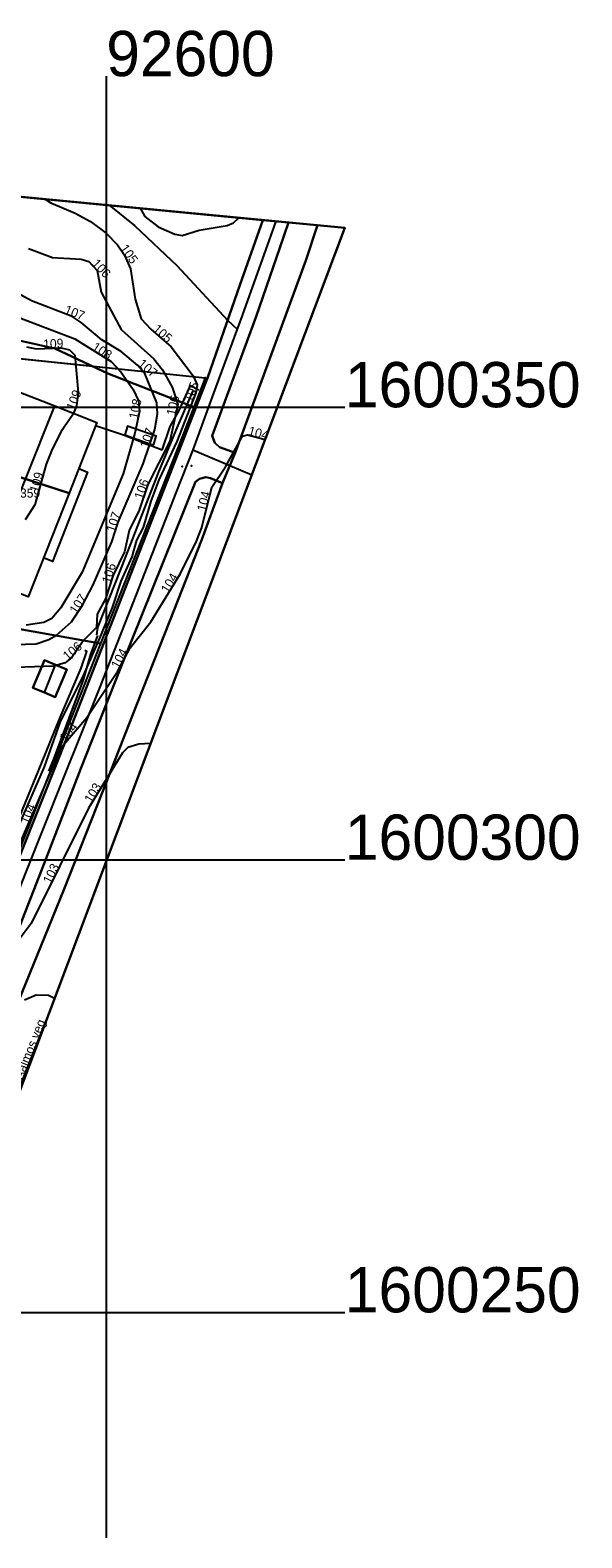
# Model space of a CAD drawing. Header units: inches. Extents: x 92348 to 92653, y 1600225 to 1600392.
# Tile 14 of 14: x 92592 to 92653, y 1600225 to 1600392. Entities that reach past the tile are written whole.
import ezdxf

# ---------------------------------------------------------------- set-up
doc = ezdxf.new("R2010")
doc.units = ezdxf.units.IN
doc.header["$MEASUREMENT"] = 0
for name, color, linetype in [('AnnenBygning', 10, 'Continuous'), ('ArealressursFlate', 10, 'Continuous'), ('ArealressursGrense', 10, 'Continuous'), ('Bestillingspolygon', 10, 'Continuous'), ('Bygning', 10, 'Continuous'), ('Bygningsdelelinje', 10, 'Continuous'), ('Eiendomsgrense', 10, 'Continuous'), ('elveg20_v_kartverket_255_veglenke', 10, 'Continuous'), ('Forsenkningskurve', 10, 'Continuous'), ('GatenavnTekst', 10, 'Continuous'), ('Gjerde', 10, 'Continuous'), ('GnrBnrTekst', 10, 'Continuous'), ('HoydeTekst', 10, 'Continuous'), ('HøydeKurve', 10, 'Continuous'), ('KantUtsnitt', 10, 'Continuous'), ('Kumlokk', 10, 'Continuous'), ('MurLoddrett', 10, 'Continuous'), ('Mønelinje', 10, 'Continuous'), ('Rutenett', 10, 'Continuous'), ('Rutenett_text', 10, 'Continuous'), ('Takkant', 10, 'Continuous'), ('Teig', 10, 'Continuous'), ('Teiggrensepunkt', 10, 'Continuous'), ('Trapp', 10, 'Continuous'), ('Vegdekkekant', 10, 'Continuous'), ('VegFiktivGrense', 10, 'Continuous'), ('VegGåendeOgSyklende', 10, 'Continuous'), ('Veglenke', 10, 'Continuous'), ('Veranda', 10, 'Continuous')]:
    doc.layers.add(name, color=color, linetype=linetype)

msp = doc.modelspace()

# ---------------------------------------------------------------- linework, layer by layer
at = {"layer": 'AnnenBygning'}
msp.add_polyline3d([(92593.18, 1600318.47, 108.44), (92591.9, 1600319.01, 107.89), (92593.19, 1600322.07, 107.89), (92594.4, 1600321.56, 108.44), (92595.65, 1600321.03, 107.89), (92594.36, 1600317.97, 107.89)], close=True, dxfattribs=at)
at = {"layer": 'ArealressursFlate'}
for points in [[(92617.28, 1600370.69), (92614.74, 1600363.5), (92611.22, 1600353.32), (92609.89, 1600349.92), (92600.16, 1600353.73), (92594.32, 1600356.49), (92585.61, 1600358.45), (92579.7, 1600358.59), (92557.66, 1600363.78), (92521.85, 1600366.36), (92530.15, 1600371.86), (92534.02, 1600374.99), (92530.82, 1600378.99)], [(92623.34, 1600370.11), (92622.05, 1600366.21), (92614.23, 1600344.97), (92612.52, 1600345.59), (92612, 1600346.06), (92611.68, 1600346.86), (92616.54, 1600360.04), (92619.17, 1600367.61), (92620.11, 1600370.42)], [(92612.85, 1600341.61), (92610.54, 1600335.38), (92607.01, 1600326.42), (92602.86, 1600315.86), (92599.64, 1600307.59), (92595.33, 1600296.7), (92590.33, 1600284.4), (92583.15, 1600266.06), (92575.81, 1600247.75), (92573.07, 1600240.91), (92571.36, 1600241.63), (92570.97, 1600242.22), (92570.89, 1600242.96), (92574.2, 1600251.42), (92580.05, 1600266.09), (92585.4, 1600279.82), (92589.87, 1600291.18), (92593.14, 1600299.61), (92597.21, 1600310.1), (92601.59, 1600321.17), (92609.85, 1600341.77), (92610.3, 1600342.1), (92610.98, 1600342.26), (92611.51, 1600342.18)]]:
    msp.add_lwpolyline(points, close=True, dxfattribs=at)
for points in [[(92590.33, 1600284.4), (92595.33, 1600296.7), (92599.64, 1600307.59), (92602.86, 1600315.86), (92607.01, 1600326.42), (92610.54, 1600335.38), (92612.85, 1600341.61), (92613, 1600341.97), (92613.66, 1600343.55), (92614.23, 1600344.97), (92622.05, 1600366.21), (92623.34, 1600370.11), (92626.35, 1600369.82), (92572.99, 1600228.22)], [(92587.74, 1600293.72), (92594.89, 1600311.54), (92609.89, 1600349.92), (92611.22, 1600353.32), (92614.74, 1600363.5), (92617.28, 1600370.69), (92620.11, 1600370.42), (92619.17, 1600367.61), (92616.54, 1600360.04), (92611.68, 1600346.86), (92612, 1600346.06), (92612.52, 1600345.59), (92614.23, 1600344.97), (92613.66, 1600343.55), (92613, 1600341.97), (92612.85, 1600341.61), (92611.51, 1600342.18), (92610.98, 1600342.26), (92610.3, 1600342.1), (92609.85, 1600341.77), (92601.59, 1600321.17), (92597.21, 1600310.1), (92593.14, 1600299.61), (92589.87, 1600291.18)], [(92585.61, 1600358.45), (92594.32, 1600356.49), (92600.16, 1600353.73), (92609.89, 1600349.92), (92594.89, 1600311.54), (92587.74, 1600293.72)]]:
    msp.add_lwpolyline(points, dxfattribs=at)
at = {"layer": 'ArealressursGrense'}
for points in [[(92617.28, 1600370.69), (92614.74, 1600363.5), (92611.22, 1600353.32), (92609.89, 1600349.92)], [(92614.23, 1600344.97), (92612.52, 1600345.59), (92612, 1600346.06), (92611.68, 1600346.86), (92616.54, 1600360.04), (92619.17, 1600367.61), (92620.11, 1600370.42)], [(92614.23, 1600344.97), (92622.05, 1600366.21), (92623.34, 1600370.11)], [(92609.89, 1600349.92), (92600.16, 1600353.73), (92594.32, 1600356.49), (92585.61, 1600358.45), (92579.7, 1600358.59), (92557.66, 1600363.78), (92521.85, 1600366.36)], [(92609.89, 1600349.92), (92594.89, 1600311.54), (92587.74, 1600293.72), (92582.49, 1600280.61), (92578.21, 1600269.58), (92572.58, 1600255.42), (92568.21, 1600244.6), (92567.23, 1600242.92), (92566.1, 1600241.59), (92564.07, 1600240.6), (92561.83, 1600240.47), (92558.32, 1600241.01), (92552.6, 1600242.66), (92544.26, 1600245.66), (92532.08, 1600248.6), (92524.98, 1600249.68), (92517.35, 1600250.15), (92506.29, 1600250.34)], [(92612.85, 1600341.61), (92613, 1600341.97), (92613.66, 1600343.55), (92614.23, 1600344.97)], [(92612.85, 1600341.61), (92611.51, 1600342.18), (92610.98, 1600342.26), (92610.3, 1600342.1), (92609.85, 1600341.77), (92601.59, 1600321.17), (92597.21, 1600310.1), (92593.14, 1600299.61), (92589.87, 1600291.18), (92585.4, 1600279.82), (92580.05, 1600266.09), (92574.2, 1600251.42), (92570.89, 1600242.96), (92570.97, 1600242.22), (92571.36, 1600241.63), (92573.07, 1600240.91)], [(92612.85, 1600341.61), (92610.54, 1600335.38), (92607.01, 1600326.42), (92602.86, 1600315.86), (92599.64, 1600307.59), (92595.33, 1600296.7), (92590.33, 1600284.4), (92583.15, 1600266.06), (92575.81, 1600247.75), (92573.07, 1600240.91)]]:
    msp.add_lwpolyline(points, dxfattribs=at)
at = {"layer": 'Bestillingspolygon'}
msp.add_lwpolyline([(92626.35, 1600369.82), (92451.71, 1600386.58), (92380.72, 1600373.12), (92356.87, 1600346.7), (92347.8, 1600302.33), (92365.62, 1600254.39), (92417.03, 1600227.01), (92571.82, 1600225.09)], close=True, dxfattribs=at)
at = {"layer": 'Bygning'}
for points in [[(92595.9, 1600340.52, 112.86), (92586.19, 1600343.66, 112.87), (92584.22, 1600344.43, 112.87), (92585.71, 1600348.19, 114.84), (92587.2, 1600352.01, 112.87), (92589.37, 1600351.15, 112.87), (92589.69, 1600351.97, 112.87), (92594.32, 1600350.15, 115.43), (92598.97, 1600348.32, 112.86)], [(92595.9, 1600340.52, 112.86), (92591.39, 1600329.04, 112.86), (92586.62, 1600330.92, 115.43), (92581.92, 1600332.77, 112.86), (92586.19, 1600343.66, 112.87)]]:
    msp.add_polyline3d(points, close=True, dxfattribs=at)
at = {"layer": 'Bygningsdelelinje'}
msp.add_line((92586.19, 1600343.66, 112.87), (92595.9, 1600340.52, 112.86), dxfattribs=at)
at = {"layer": 'Eiendomsgrense'}
for p, q in [((92583.03, 1600356.15), (92610.93, 1600353.26)), ((92608.94, 1600348.14), (92604.53, 1600336.92)), ((92604.53, 1600336.92), (92599.38, 1600323.89)), ((92586.53, 1600326.19), (92599.38, 1600323.89)), ((92599.38, 1600323.89), (92588.61, 1600296.58))]:
    msp.add_line(p, q, dxfattribs=at)
msp.add_lwpolyline([(92610.93, 1600353.26), (92609.94, 1600350.69), (92608.94, 1600348.14)], dxfattribs=at)
at = {"layer": 'elveg20_v_kartverket_255_veglenke'}
for points in [[(92618.73, 1600370.55, 105.26), (92615, 1600360.14, 105.15), (92611.84, 1600351.56, 105.13), (92609.56, 1600345.29, 105.09)], [(92609.56, 1600345.29, 105.09), (92607.68, 1600340.54, 105.16), (92603.31, 1600329.32, 105.05), (92599.18, 1600318.83, 104.95), (92595.19, 1600308.9, 104.7), (92591.1, 1600298.56, 104.22), (92586.78, 1600287.67, 103.91), (92583.94, 1600280.2, 103.72), (92579.64, 1600269.12, 103.28), (92576, 1600260.12, 102.84), (92571, 1600247.42, 102.32), (92568.78, 1600242.51, 102.17), (92568.34, 1600241.64, 102.09)], [(92609.56, 1600345.29, 105.09), (92613.66, 1600343.55, 104.78), (92616.07, 1600342.54, 104.81)], [(92593.38, 1600282.32, 102.85), (92576.51, 1600239.83, 101.34), (92575.54, 1600238.14, 101.08)]]:
    msp.add_polyline3d(points, dxfattribs=at)
at = {"layer": 'Forsenkningskurve'}
msp.add_lwpolyline([(92603.73, 1600371.99), (92604.25, 1600371.08), (92605.73, 1600369.92), (92607.59, 1600369.12), (92608.4, 1600368.97), (92610.26, 1600369.56), (92613.35, 1600370.09), (92614.05, 1600370.36), (92614.65, 1600370.94)], dxfattribs=at)
at = {"layer": 'Gjerde'}
for p, q in [((92606.18, 1600345.25, 107.34), (92607.06, 1600347.86, 107.51)), ((92590.49, 1600304.89, 106.56), (92592.86, 1600310.65, 106.64))]:
    msp.add_line(p, q, dxfattribs=at)
for points in [[(92607.06, 1600347.86, 107.51), (92608.08, 1600349.72, 106.91), (92609.32, 1600352.4, 106.26), (92610.22, 1600351.93, 106.26)], [(92606.18, 1600345.25, 107.34), (92601.89, 1600346.91, 109.82), (92598.82, 1600347.96, 109.82)], [(92592.86, 1600310.65, 106.64), (92594.92, 1600315.71, 106.7), (92597.23, 1600321.18, 106.76), (92597.86, 1600323.01, 106.95), (92597.62, 1600323.13, 107.06)]]:
    msp.add_polyline3d(points, dxfattribs=at)
at = {"layer": 'HøydeKurve'}
for points in [[(92593.25, 1600373, 105), (92593.87, 1600372.6, 105), (92596.58, 1600371.44, 105), (92598.27, 1600370.52, 105), (92600.01, 1600369.22, 105), (92601.25, 1600367.93, 105), (92602.03, 1600366.8, 105), (92602.68, 1600365.3, 105), (92603.21, 1600361.94, 105), (92603.85, 1600359.76, 105), (92604.91, 1600358.64, 105), (92607.18, 1600356.68, 105), (92609.59, 1600353.49, 105), (92610.04, 1600352.49, 105), (92609.88, 1600351.6, 105), (92607.78, 1600346.22, 105), (92605.81, 1600341.97, 105), (92604.92, 1600339.62, 105), (92604.09, 1600336.73, 105), (92603.36, 1600335.3, 105), (92602.84, 1600333.49, 105), (92601.63, 1600330.78, 105), (92600.66, 1600327.89, 105), (92599.27, 1600324.48, 105), (92597.5, 1600320.45, 105), (92594.87, 1600315.17, 105), (92593.16, 1600310.29, 105), (92588.45, 1600299.45, 105)], [(92591.42, 1600367.53, 106), (92594.06, 1600366.56, 106), (92597.24, 1600366.36, 106), (92598.08, 1600366.09, 106), (92599, 1600365.11, 106), (92599.44, 1600362.73, 106), (92601.65, 1600358.59, 106), (92605.26, 1600355.37, 106), (92606.2, 1600354.12, 106), (92607.29, 1600352.21, 106), (92607.89, 1600350.32, 106), (92607.01, 1600346.25, 106), (92604.6, 1600341.45, 106), (92603.63, 1600338.63, 106), (92602.55, 1600336.37, 106), (92602.01, 1600334.03, 106), (92600.75, 1600331.46, 106), (92599.93, 1600328.85, 106), (92599, 1600327.13, 106), (92598.91, 1600325.67, 106), (92597.46, 1600324.18, 106), (92596.19, 1600322.37, 106), (92595.46, 1600321.75, 106), (92594.21, 1600321.38, 106), (92588.88, 1600321.2, 106)], [(92589.89, 1600323.79, 107), (92592.28, 1600323.86, 107), (92593.68, 1600324.35, 107), (92594.49, 1600324.82, 107), (92596.18, 1600326.28, 107), (92597.38, 1600328.12, 107), (92598.57, 1600330.38, 107), (92600.61, 1600335.12, 107), (92601.32, 1600337.32, 107), (92604.09, 1600343.75, 107), (92605.37, 1600347.55, 107), (92605.67, 1600349.26, 107), (92605.58, 1600350.49, 107), (92604.26, 1600353.72, 107), (92603.44, 1600354.65, 107), (92601.65, 1600356.18, 107), (92599.5, 1600357.44, 107), (92597.25, 1600359.38, 107), (92596.22, 1600360.04, 107), (92591.75, 1600361.76, 107), (92584.72, 1600365.59, 107)], [(92590.47, 1600359.87, 108), (92596.53, 1600357.57, 108), (92600.54, 1600355.04, 108), (92601.61, 1600353.91, 108), (92602.97, 1600351.96, 108), (92603.57, 1600350.7, 108), (92603.66, 1600349.55, 108), (92603.17, 1600347.14, 108), (92601.87, 1600342.66, 108), (92597.36, 1600331.77, 108), (92594.97, 1600327.84, 108), (92594, 1600326.66, 108), (92593.1, 1600326.21, 108), (92591.16, 1600325.94, 108)], [(92591.19, 1600356.69, 109), (92592.31, 1600356.46, 109), (92595.01, 1600356.58, 109), (92595.96, 1600356.35, 109), (92596.54, 1600355.77, 109), (92596.91, 1600351.62, 109), (92596.71, 1600350.15, 109), (92596.36, 1600349.24, 109), (92595.01, 1600347.32, 109), (92594.02, 1600345.37, 109), (92593.38, 1600343.71, 109), (92592.1, 1600339.22, 109), (92591.05, 1600337.57, 109)], [(92588.96, 1600298.26, 104), (92595.07, 1600312.44, 104), (92597.86, 1600315.74, 104), (92601.24, 1600320.82, 104), (92602.63, 1600323.43, 104), (92604.92, 1600326.28, 104), (92608.19, 1600331.63, 104), (92609.97, 1600335.21, 104), (92610.54, 1600336.7, 104), (92611.66, 1600341.19, 104), (92613.17, 1600343.42, 104), (92615.05, 1600346.81, 104), (92615.59, 1600346.97, 104), (92617.54, 1600346.43, 104)], [(92604.89, 1600312.85, 103), (92603.6, 1600312.78, 103), (92602.37, 1600312.42, 103), (92601.8, 1600311.83, 103), (92598.05, 1600305.69, 103), (92591.7, 1600292.95, 103), (92588.29, 1600288.4, 103)], [(92590.98, 1600284.53, 102), (92592.27, 1600285.1, 102), (92593.61, 1600285.05, 102), (92594.2, 1600284.77, 102), (92594.28, 1600284.7, 102)]]:
    msp.add_polyline3d(points, dxfattribs=at)
at = {"layer": 'KantUtsnitt'}
for p, q in [((92530.82, 1600378.99), (92617.28, 1600370.69)), ((92549.38, 1600377.21), (92626.35, 1600369.82)), ((92626.35, 1600369.82), (92572.99, 1600228.22)), ((92626.35, 1600369.82), (92577.3, 1600239.65)), ((92617.28, 1600370.69), (92620.11, 1600370.42)), ((92617.28, 1600370.69, 104.44), (92620.11, 1600370.42, 104.28)), ((92620.11, 1600370.42), (92623.34, 1600370.11)), ((92620.11, 1600370.42, 104.28), (92623.34, 1600370.11, 104.13)), ((92623.34, 1600370.11), (92626.35, 1600369.82))]:
    msp.add_line(p, q, dxfattribs=at)
msp.add_lwpolyline([(92626.35, 1600369.82), (92571.82, 1600225.09), (92417.03, 1600227.02), (92365.62, 1600254.39), (92347.8, 1600302.33), (92356.88, 1600346.7), (92380.72, 1600373.12), (92451.71, 1600386.58), (92626.35, 1600369.82)], dxfattribs=at)
msp.add_lwpolyline([(92626.35, 1600369.82), (92571.82, 1600225.09), (92417.03, 1600227.02), (92365.62, 1600254.39), (92347.8, 1600302.33), (92356.88, 1600346.7), (92380.72, 1600373.12), (92451.71, 1600386.58), (92626.35, 1600369.82)], dxfattribs=at)
for points in [[(92432.74, 1600382.98, 127.29), (92451.71, 1600386.58, 127.29), (92626.35, 1600369.82, 127.29), (92571.82, 1600225.09, 127.29), (92417.03, 1600227.02, 127.29), (92365.62, 1600254.39, 127.29), (92347.8, 1600302.33, 127.29), (92356.88, 1600346.7, 127.29), (92380.72, 1600373.12, 127.29), (92432.74, 1600382.98, 127.29)], [(92430.42, 1600382.54, 124.45), (92451.71, 1600386.58, 122.14), (92617.28, 1600370.69, 104.44)], [(92623.34, 1600370.11, 104.13), (92626.35, 1600369.82, 104.05), (92577.14, 1600239.22, 100.22)]]:
    msp.add_polyline3d(points, dxfattribs=at)
at = {"layer": 'Kumlokk'}
for p in [(92608.39, 1600343.46, 104.12), (92609.41, 1600343.54, 104.12)]:
    msp.add_point(p, dxfattribs=at)
at = {"layer": 'MurLoddrett'}
for points in [[(92598.96, 1600324.85, 106.13), (92599.08, 1600325.67, 106.39), (92602.2, 1600333.59, 106.39), (92605.74, 1600342.67, 106.26), (92607.72, 1600347.48, 105.93), (92608.66, 1600349.62, 105.5), (92609.59, 1600351.82, 105.5)], [(92593.67, 1600309.79, 105.06), (92594.2, 1600311.11, 105.09), (92597.49, 1600319.88, 105.36), (92598.3, 1600322.72, 105.58), (92599.08, 1600324.8, 105.69)]]:
    msp.add_polyline3d(points, dxfattribs=at)
at = {"layer": 'Mønelinje'}
for p, q in [((92586.62, 1600330.92, 115.43), (92594.32, 1600350.15, 115.43)), ((92593.18, 1600318.47, 108.44), (92594.4, 1600321.56, 108.44))]:
    msp.add_line(p, q, dxfattribs=at)
at = {"layer": 'Rutenett'}
for p, q in [((92600, 1600386.58), (92600, 1600225.09)), ((92347.8, 1600350), (92626.35, 1600350)), ((92347.8, 1600300), (92626.35, 1600300)), ((92347.8, 1600250), (92626.35, 1600250))]:
    msp.add_line(p, q, dxfattribs=at)
at = {"layer": 'Takkant'}
for points in [[(92586.19, 1600343.66, 112.87), (92584.22, 1600344.43, 112.87), (92585.71, 1600348.19, 114.84), (92587.2, 1600352.01, 112.87), (92589.37, 1600351.15, 112.87), (92589.69, 1600351.97, 112.87), (92594.32, 1600350.15, 115.43), (92598.97, 1600348.32, 112.86), (92595.9, 1600340.52, 112.86)], [(92595.9, 1600340.52, 112.86), (92591.39, 1600329.04, 112.86), (92586.62, 1600330.92, 115.43), (92581.92, 1600332.77, 112.86), (92586.19, 1600343.66, 112.87)], [(92593.18, 1600318.47, 108.44), (92594.36, 1600317.97, 107.89), (92595.65, 1600321.03, 107.89), (92594.4, 1600321.56, 108.44), (92593.19, 1600322.07, 107.89), (92591.9, 1600319.01, 107.89), (92593.18, 1600318.47, 108.44)]]:
    msp.add_polyline3d(points, dxfattribs=at)
at = {"layer": 'Teig'}
for points in [[(92581.27, 1600351.68), (92583.03, 1600356.15), (92610.93, 1600353.26), (92609.94, 1600350.69), (92608.94, 1600348.14), (92604.53, 1600336.92), (92599.38, 1600323.89), (92586.53, 1600326.19), (92573.04, 1600328.61), (92565.69, 1600324.39), (92565.17, 1600325.26), (92564.6, 1600326.09), (92563.99, 1600326.88), (92563.34, 1600327.65), (92574.21, 1600333.9), (92578.19, 1600343.91)], [(92588.61, 1600296.58), (92569.1, 1600304.18), (92565.4, 1600305.62), (92566.76, 1600308.89), (92567.14, 1600309.97), (92567.47, 1600311.07), (92567.72, 1600312.19), (92567.89, 1600313.32), (92568, 1600314.46), (92568.03, 1600315.61), (92567.98, 1600316.76), (92567.87, 1600317.91), (92567.68, 1600319.03), (92567.42, 1600320.15), (92567.09, 1600321.25), (92566.69, 1600322.33), (92566.23, 1600323.38), (92565.69, 1600324.39), (92573.04, 1600328.61), (92586.53, 1600326.19), (92599.38, 1600323.89)]]:
    msp.add_lwpolyline(points, close=True, dxfattribs=at)
at = {"layer": 'Teiggrensepunkt'}
for p in [(92610.93, 1600353.26), (92608.94, 1600348.14), (92604.53, 1600336.92), (92599.38, 1600323.89)]:
    msp.add_point(p, dxfattribs=at)
at = {"layer": 'Trapp'}
msp.add_polyline3d([(92605.21, 1600345.83, 106.85), (92605.52, 1600346.8, 106.85), (92602.36, 1600347.93, 108.63), (92602.06, 1600346.96, 108.63)], close=True, dxfattribs=at)
at = {"layer": 'Vegdekkekant'}
msp.add_line((92617.28, 1600370.69, 104.44), (92614.74, 1600363.5, 104.37), dxfattribs=at)
for points in [[(92614.23, 1600344.97, 103.87), (92612.52, 1600345.59, 104.04), (92612, 1600346.06, 104.03), (92611.68, 1600346.86, 104.03), (92616.54, 1600360.03, 104.17), (92619.17, 1600367.61, 104.21), (92620.11, 1600370.42, 104.28)], [(92614.23, 1600344.97, 103.87), (92622.05, 1600366.21, 104.05), (92623.34, 1600370.11, 104.13)], [(92614.74, 1600363.5, 104.37), (92611.22, 1600353.32, 104.17), (92594.89, 1600311.54, 103.7), (92587.74, 1600293.72, 103.21), (92582.49, 1600280.61, 102.71), (92578.21, 1600269.58, 102.37), (92572.58, 1600255.42, 101.62), (92568.21, 1600244.6, 101.22), (92567.23, 1600242.92, 101.16), (92566.1, 1600241.59, 101.11), (92564.07, 1600240.6, 101.09), (92561.82, 1600240.47, 101.11), (92558.32, 1600241.01, 101.25), (92552.6, 1600242.66, 101.65), (92544.26, 1600245.66, 102.11), (92532.08, 1600248.6, 102.87), (92524.98, 1600249.68, 103.33), (92517.35, 1600250.15, 103.74), (92506.29, 1600250.34, 104.52)], [(92612.85, 1600341.61, 103.82), (92611.51, 1600342.18, 103.95), (92610.98, 1600342.26, 104.04), (92610.3, 1600342.1, 104.09), (92609.85, 1600341.77, 104.17), (92601.59, 1600321.17, 104.1), (92597.21, 1600310.1, 103.7), (92593.14, 1600299.61, 103.31), (92589.87, 1600291.18, 103.07), (92585.4, 1600279.82, 102.68), (92580.05, 1600266.09, 102.15), (92574.2, 1600251.42, 101.55), (92570.89, 1600242.96, 101.11), (92570.97, 1600242.22, 101.03), (92571.36, 1600241.63, 100.92), (92573.07, 1600240.91, 100.41)], [(92612.85, 1600341.61, 103.82), (92610.54, 1600335.38, 103.56), (92607.01, 1600326.42, 103.35), (92602.86, 1600315.86, 103.02), (92599.64, 1600307.59, 102.6), (92595.33, 1600296.7, 102.27), (92590.33, 1600284.4, 101.9), (92583.15, 1600266.06, 101.19), (92575.81, 1600247.75, 100.61), (92573.07, 1600240.91, 100.41)]]:
    msp.add_polyline3d(points, dxfattribs=at)
at = {"layer": 'VegFiktivGrense'}
msp.add_line((92612.85, 1600341.61, 103.82), (92613, 1600341.97, 103.83), dxfattribs=at)
msp.add_polyline3d([(92613, 1600341.97, 103.83), (92613.66, 1600343.55, 103.85), (92614.23, 1600344.97, 103.87)], dxfattribs=at)
at = {"layer": 'VegGåendeOgSyklende'}
msp.add_polyline3d([(92587.74, 1600293.72, 103.21), (92594.89, 1600311.54, 103.7), (92611.22, 1600353.32, 104.17), (92614.74, 1600363.5, 104.37), (92617.28, 1600370.69, 104.44), (92620.11, 1600370.42, 104.28), (92619.17, 1600367.61, 104.21), (92616.54, 1600360.03, 104.17), (92611.68, 1600346.86, 104.03), (92612, 1600346.06, 104.03), (92612.52, 1600345.59, 104.04), (92614.23, 1600344.97, 103.87), (92613.66, 1600343.55, 103.85), (92613, 1600341.97, 103.83), (92612.85, 1600341.61, 103.82), (92611.51, 1600342.18, 103.95), (92610.98, 1600342.26, 104.04), (92610.3, 1600342.1, 104.09), (92609.85, 1600341.77, 104.17), (92601.59, 1600321.17, 104.1), (92597.21, 1600310.1, 103.7), (92593.14, 1600299.61, 103.31), (92589.87, 1600291.18, 103.07)], dxfattribs=at)
at = {"layer": 'Veglenke'}
msp.add_polyline3d([(92600.32, 1600372.32, 104.43), (92603.15, 1600370.05, 104.37), (92607.85, 1600365.62, 104.35), (92613.39, 1600359.62, 104.29), (92614.44, 1600358.64, 105.15)], dxfattribs=at)
at = {"layer": 'Veranda'}
msp.add_polyline3d([(92596.96, 1600343.22, 111.42), (92597.94, 1600342.84, 111.42), (92594.06, 1600332.97, 111.42), (92593.08, 1600333.36, 111.42)], dxfattribs=at)

# ---------------------------------------------------------------- texts
at = {"layer": 'GatenavnTekst'}
msp.add_text('O.J. Aalmos veg', height=1, rotation=68.3466, dxfattribs=at).set_placement((92589.69, 1600273.02, 102.52))
at = {"layer": 'GnrBnrTekst'}
msp.add_text('104/1359', height=1, dxfattribs=at).set_placement((92587.13, 1600340.02))
at = {"layer": 'HoydeTekst'}
for s, rotation, p in [('105', 304.616, (92601.49, 1600367.58, 105)), ('106', 313.1913, (92598.34, 1600365.82, 106)), ('107', 338.9539, (92595.3, 1600360.39, 107)), ('105', 319.1915, (92605.07, 1600358.51, 105)), ('109', 2.5448, (92593.06, 1600356.49, 109)), ('108', 327.7512, (92598.35, 1600356.42, 108)), ('107', 319.4779, (92603.42, 1600354.67, 107)), ('105', 68.6776, (92609.44, 1600350.48, 105)), ('109', 68.9625, (92596.49, 1600349.59, 109)), ('106', 77.7995, (92607.61, 1600349.02, 106)), ('108', 78.5073, (92603.47, 1600348.64, 108)), ('107', 71.3843, (92604.64, 1600345.39, 107)), ('104', 344.5214, (92615.6, 1600346.97, 104)), ('109', 74.0883, (92592.47, 1600340.52, 109)), ('106', 71.0182, (92604.01, 1600339.75, 106)), ('104', 75.9938, (92610.97, 1600338.42, 104)), ('107', 72.1137, (92600.93, 1600336.12, 107)), ('106', 72.5585, (92600.44, 1600330.46, 106)), ('104', 58.5661, (92606.82, 1600329.38, 104)), ('107', 56.8887, (92596.7, 1600327.08, 107)), ('106', 40.3417, (92595.73, 1600321.98, 106)), ('104', 61.9617, (92601.36, 1600321.04, 104)), ('104', 49.787, (92595.5, 1600312.95, 104)), ('103', 58.5855, (92598.36, 1600306.19, 103)), ('104', 66.6893, (92591.38, 1600303.87, 104)), ('103', 63.507, (92593.85, 1600297.27, 103))]:
    msp.add_text(s, height=1, rotation=rotation, dxfattribs=at).set_placement(p)
at = {"layer": 'Rutenett_text'}
for s, p in [('92600', (92600, 1600386.58)), ('1600350', (92626.35, 1600350)), ('1600300', (92626.35, 1600300)), ('1600250', (92626.35, 1600250))]:
    msp.add_text(s, height=5, dxfattribs=at).set_placement(p)

doc.saveas('drawing.dxf')
